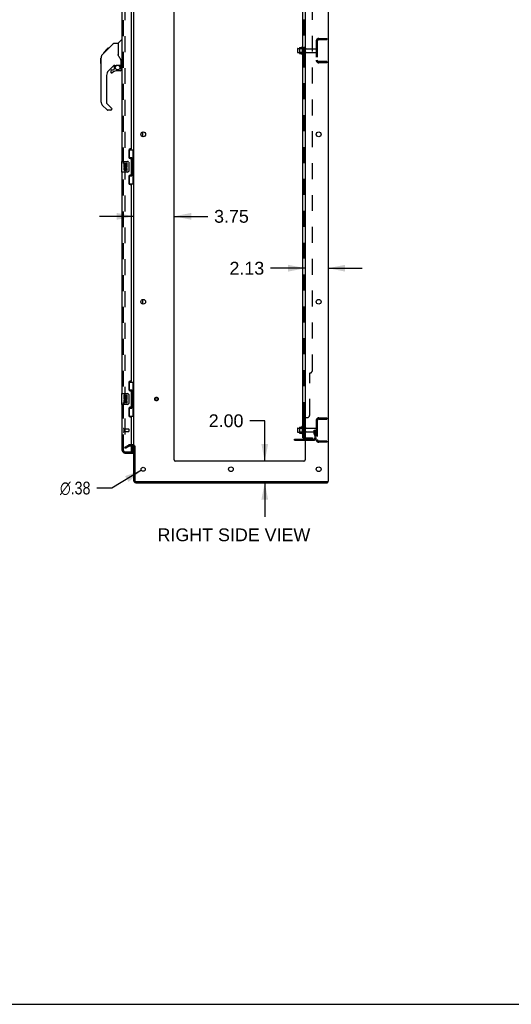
# Model space of a CAD drawing. Header units: inches. Extents: x 0 to 268, y 0 to 174.
# Tile 73 of 79: x 132 to 178, y 0 to 91. Entities that reach past the tile are written whole.
import ezdxf

# ---------------------------------------------------------------- set-up
doc = ezdxf.new("R2010")
doc.units = ezdxf.units.IN
doc.header["$LTSCALE"] = 14.749625
doc.header["$MEASUREMENT"] = 0
doc.linetypes.add('HIDDEN', pattern=[0.2, 0.1, -0.1])
doc.layers.get('0').update_dxf_attribs({"linetype": 'CONTINUOUS'})
for name, color, linetype in [('DEFAULT_2', 8, 'HIDDEN'), ('DIMENSIONS', 7, 'CONTINUOUS'), ('LEFTHAND_DOOR_ASSEMBLY', 7, 'CONTINUOUS'), ('RIGHTHAND_DOOR_ASSEMBLY', 7, 'CONTINUOUS'), ('SUBPANEL', 7, 'CONTINUOUS')]:
    doc.layers.add(name, color=color, linetype=linetype)
doc.styles.get("Standard").update_dxf_attribs({"font": 'arial.ttf'})
doc.styles.add('TEXTSTYLE_1', font='gdt', dxfattribs={"width": 0.8})
doc.dimstyles.new('DIMSTYLE_1', dxfattribs={"dimtxt": 1.183125, "dimasz": 1.5775, "dimexe": 0.09, "dimexo": 0.07, "dimgap": 0.0375, "dimtad": 0, "dimtih": 1, "dimtoh": 1, "dimzin": 4, "dimdsep": 46, "dimtxsty": 'Standard', "dimblk": '_FILLED', "dimblk1": '_FILLED', "dimblk2": '_FILLED', "dimcen": 0.09, "dimadec": 3, "dimazin": 1, "dimtfac": 1, "dimtdec": 3, "dimtofl": 0, "dimtmove": 0, "dimatfit": 3, "dimldrblk": '_FILLED', "dimfxl": 0, "dimtolj": 1, "dimtzin": 4, "dimarcsym": 0})
doc.dimstyles.new('DIMSTYLE_2', dxfattribs={"dimtxt": 1.183125, "dimasz": 1.5775, "dimexe": 0.09, "dimexo": 0.07, "dimgap": 0.09, "dimtad": 0, "dimtih": 1, "dimtoh": 1, "dimzin": 4, "dimdsep": 46, "dimtxsty": 'Standard', "dimblk": '_FILLED', "dimblk1": '_FILLED', "dimblk2": '_FILLED', "dimcen": 0.09, "dimadec": 3, "dimazin": 1, "dimtfac": 1, "dimtdec": 3, "dimtofl": 0, "dimtmove": 0, "dimatfit": 1, "dimldrblk": '_FILLED', "dimfxl": 0, "dimtolj": 1, "dimtzin": 4, "dimarcsym": 0})

# ---------------------------------------------------------------- blocks, each defined once
blk = doc.blocks.new('_FILLED')
at = {"color": 0, "linetype": 'ByBlock'}
blk.add_solid([(0, 0), (-1, 0.2), (-1, -0.2)], dxfattribs=at)
blk = doc.blocks.new('*D12')
at = {"layer": 'DIMENSIONS', "color": 2, "linetype": 'Continuous'}
for p, q in [((142.581, 72.935), (139.426, 72.935)), ((146.331, 72.935), (149.429, 72.935))]:
    blk.add_line(p, q, dxfattribs=at)
at = {"layer": 'DIMENSIONS', "color": 2, "linetype": 'Continuous', "xscale": 1.5775, "yscale": 1.5775, "zscale": 1.5775}
blk.add_blockref('_FILLED', (142.581, 72.935), dxfattribs=at)
at = {"layer": 'DIMENSIONS', "color": 2, "linetype": 'Continuous', "xscale": 1.5775, "yscale": 1.5775, "zscale": 1.5775, "rotation": 180}
blk.add_blockref('_FILLED', (146.331, 72.935), dxfattribs=at)
at = {"layer": 'DIMENSIONS', "color": 2, "linetype": 'Continuous', "insert": (150.021, 73.526), "char_height": 1.1831, "width": 3.21511, "attachment_point": 1, "line_spacing_factor": 0.9}
blk.add_mtext('3.75', dxfattribs=at)
blk = doc.blocks.new('*D13')
at = {"layer": 'DIMENSIONS', "color": 2, "linetype": 'Continuous'}
for p, q in [((158.456, 68.133), (155.254, 68.133)), ((160.581, 68.133), (163.736, 68.133))]:
    blk.add_line(p, q, dxfattribs=at)
at = {"layer": 'DIMENSIONS', "color": 2, "linetype": 'Continuous', "xscale": 1.5775, "yscale": 1.5775, "zscale": 1.5775}
blk.add_blockref('_FILLED', (158.456, 68.133), dxfattribs=at)
at = {"layer": 'DIMENSIONS', "color": 2, "linetype": 'Continuous', "xscale": 1.5775, "yscale": 1.5775, "zscale": 1.5775, "rotation": 180}
blk.add_blockref('_FILLED', (160.581, 68.133), dxfattribs=at)
at = {"layer": 'DIMENSIONS', "color": 2, "linetype": 'Continuous', "insert": (154.663, 68.725), "char_height": 1.1831, "width": 3.21511, "attachment_point": 3, "line_spacing_factor": 0.9}
blk.add_mtext('2.13', dxfattribs=at)
blk = doc.blocks.new('*D14')
at = {"layer": 'DIMENSIONS', "color": 2, "linetype": 'Continuous'}
for p, q in [((154.714, 54.017), (153.333, 54.017)), ((154.714, 50.276), (154.714, 54.017)), ((154.714, 48.276), (154.714, 45.121))]:
    blk.add_line(p, q, dxfattribs=at)
at = {"layer": 'DIMENSIONS', "color": 2, "linetype": 'Continuous', "xscale": 1.5775, "yscale": 1.5775, "zscale": 1.5775}
for p, rotation in [((154.714, 50.276), 270), ((154.714, 48.276), 90)]:
    blk.add_blockref('_FILLED', p, dxfattribs=dict(at, rotation=rotation))
at = {"layer": 'DIMENSIONS', "color": 2, "linetype": 'Continuous', "insert": (152.742, 54.608), "char_height": 1.1831, "width": 3.21511, "attachment_point": 3, "line_spacing_factor": 0.9}
blk.add_mtext('2.00', dxfattribs=at)
blk = doc.blocks.new('*D21')
at = {"layer": 'DIMENSIONS', "color": 2, "linetype": 'Continuous'}
for p, q in [((143.295, 49.43), (140.547, 47.786)), ((140.547, 47.786), (139.166, 47.786))]:
    blk.add_line(p, q, dxfattribs=at)
at = {"layer": 'DIMENSIONS', "color": 2, "linetype": 'Continuous', "xscale": 1.5775, "yscale": 1.5775, "zscale": 1.5775, "rotation": 30.8907151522}
blk.add_blockref('_FILLED', (143.295, 49.43), dxfattribs=at)
at = {"layer": 'DIMENSIONS', "color": 2, "linetype": 'Continuous', "insert": (138.575, 48.377), "char_height": 1.18312, "width": 3.87338, "attachment_point": 3, "line_spacing_factor": 0.9, "style": 'TEXTSTYLE_1'}
blk.add_mtext('{\\fgdt;n}\\fArial;.38', dxfattribs=at)

msp = doc.modelspace()

# ---------------------------------------------------------------- linework, layer by layer
at = {"color": 3, "linetype": 'Continuous'}
for p, q in [((160.581, 128.172), (160.581, 48.38)), ((142.581, 51.724), (142.581, 124.828)), ((146.331, 50.401), (146.331, 124.776)), ((158.456, 124.776), (158.456, 50.401)), ((157.477, 52.308), (158.456, 52.308)), ((142.377, 51.724), (142.496, 51.724)), ((142.496, 51.672), (142.377, 51.672)), ((142.581, 48.465), (142.581, 51.693)), ((142.685, 51.694), (142.685, 48.47)), ((158.331, 50.276), (146.456, 50.276)), ((142.775, 48.38), (160.581, 48.38)), ((142.77, 48.276), (160.529, 48.276))]:
    msp.add_line(p, q, dxfattribs=at)
at = {"color": 7, "linetype": 'Continuous'}
for p, q in [((157.752, 88.434), (157.752, 88.119)), ((157.782, 88.464), (157.916, 88.464)), ((157.916, 88.532), (157.916, 88.021)), ((157.926, 88.554), (158.154, 88.554)), ((158.182, 88.632), (158.182, 87.921)), ((157.782, 88.089), (157.916, 88.089)), ((157.926, 87.999), (158.154, 87.999)), ((143.435, 80.309), (143.435, 80.744)), ((143.435, 64.809), (143.435, 65.244)), ((157.752, 53.309), (157.752, 52.994)), ((157.782, 53.339), (157.916, 53.339)), ((157.782, 52.964), (157.916, 52.964)), ((157.916, 53.407), (157.916, 52.896)), ((157.926, 53.429), (158.154, 53.429)), ((157.926, 52.874), (158.154, 52.874)), ((158.182, 53.507), (158.182, 52.796)), ((157.477, 52.204), (157.477, 52.308)), ((157.477, 52.204), (158.456, 52.204)), ((160.529, 48.38), (160.529, 48.276)), ((0, 0), (268.175, 0))]:
    msp.add_line(p, q, dxfattribs=at)
at = {"color": 3, "linetype": 'Continuous'}
for centre, radius in [((143.456, 80.526), 0.219), ((159.706, 80.526), 0.219), ((143.456, 65.026), 0.219), ((159.706, 65.026), 0.219), ((143.456, 49.526), 0.188), ((151.581, 49.526), 0.219), ((159.706, 49.526), 0.219)]:
    msp.add_circle(centre, radius, dxfattribs=at)
at = {"color": 7, "linetype": 'Continuous'}
for centre, radius, start, end in [((157.782, 88.434), 0.03, 90, 180.00001), ((158.057, 88.532), 0.141, 174.79195, 180), ((157.926, 88.544), 0.01, 90, 174.80617), ((158.135, 88.564), 0.01, 270, 336.03207), ((158.782, 88.276), 0.698, 149.33687, 156.03207), ((158.214, 88.611), 0.0384, 0, 145.55034), ((157.782, 88.119), 0.03, 179.99999, 270), ((158.057, 88.021), 0.141, 180, 185.20805), ((157.926, 88.009), 0.01, 185.19383, 270), ((158.135, 87.989), 0.01, 23.96793, 90), ((158.782, 88.276), 0.698, 203.96793, 210.66313), ((158.214, 87.942), 0.0384, 214.44966, 360), ((157.782, 53.309), 0.03, 90, 180.00001), ((157.782, 52.994), 0.03, 179.99999, 270), ((158.057, 53.407), 0.141, 174.79195, 180), ((158.057, 52.896), 0.141, 180, 185.20805), ((157.926, 53.419), 0.01, 90, 174.80617), ((157.926, 52.884), 0.01, 185.19383, 270), ((158.135, 53.439), 0.01, 270, 336.03207), ((158.135, 52.864), 0.01, 23.96793, 90), ((158.782, 53.151), 0.698, 149.33687, 156.03207), ((158.782, 53.151), 0.698, 203.96793, 210.66313), ((158.214, 53.486), 0.0384, 0, 145.55034), ((158.432, 53.409), 0.055, 64.09064, 180), ((158.432, 52.894), 0.055, 180, 295.90936), ((158.214, 52.817), 0.0384, 214.44966, 360), ((142.496, 51.587), 0.189, 34.02865, 46.48705), ((142.77, 48.465), 0.085, 184.4898, 265.5102)]:
    msp.add_arc(centre, radius, start, end, dxfattribs=at)
at = {"color": 3, "linetype": 'Continuous'}
for centre, radius, start, end in [((142.496, 51.587), 0.085, 0, 90), ((146.456, 50.401), 0.125, 180, 270), ((158.331, 50.401), 0.125, 270, 360), ((142.77, 48.465), 0.189, 180, 270), ((142.775, 48.47), 0.09, 180, 270)]:
    msp.add_arc(centre, radius, start, end, dxfattribs=at)
at = {"layer": 'DEFAULT_2', "color": 8, "linetype": 'HIDDEN'}
for p, q in [((141.768, 125.011), (141.768, 51.542)), ((159.723, 89.401), (160.477, 89.401)), ((160.007, 89.401), (160.007, 89.297)), ((160.477, 89.401), (160.477, 89.297)), ((157.936, 88.46), (157.916, 88.48)), ((157.916, 88.464), (158.377, 88.464)), ((158.232, 88.46), (157.936, 88.46)), ((157.936, 88.46), (157.936, 88.093)), ((158.232, 88.46), (158.252, 88.48)), ((158.232, 88.46), (158.232, 88.093)), ((158.252, 88.611), (158.252, 87.942)), ((158.377, 88.019), (158.377, 88.534)), ((158.487, 88.019), (158.487, 88.534)), ((158.549, 88.441), (159.447, 88.441)), ((159.477, 89.155), (159.477, 87.398)), ((159.581, 89.155), (159.581, 87.398)), ((159.723, 89.297), (160.477, 89.297)), ((157.936, 88.093), (157.916, 88.073)), ((157.916, 88.089), (158.377, 88.089)), ((158.232, 88.093), (157.936, 88.093)), ((158.232, 88.093), (158.252, 88.073)), ((158.549, 88.111), (159.447, 88.111)), ((160.477, 87.255), (159.723, 87.255)), ((160.477, 87.151), (159.723, 87.151)), ((160.007, 87.255), (160.007, 87.151)), ((160.477, 87.255), (160.477, 87.151)), ((159.477, 54.03), (159.477, 52.273)), ((159.581, 54.03), (159.581, 52.273)), ((159.723, 54.276), (160.477, 54.276)), ((159.723, 54.172), (160.477, 54.172)), ((160.007, 54.276), (160.007, 54.172)), ((160.477, 54.276), (160.477, 54.172)), ((157.936, 53.335), (157.916, 53.355)), ((157.916, 53.339), (158.377, 53.339)), ((157.936, 52.968), (157.916, 52.948)), ((157.916, 52.964), (158.377, 52.964)), ((158.232, 53.335), (157.936, 53.335)), ((157.936, 53.335), (157.936, 52.968)), ((158.232, 52.968), (157.936, 52.968)), ((158.232, 53.335), (158.252, 53.355)), ((158.232, 53.335), (158.232, 52.968)), ((158.232, 52.968), (158.252, 52.948)), ((158.252, 53.486), (158.252, 52.817)), ((158.377, 52.894), (158.377, 53.409)), ((158.487, 52.894), (158.487, 53.409)), ((158.549, 53.316), (159.447, 53.316)), ((158.549, 52.986), (159.447, 52.986)), ((159.283, 53.151), (159.373, 53.151)), ((159.283, 52.811), (159.283, 53.151)), ((159.387, 52.976), (159.283, 52.976)), ((159.373, 53.151), (159.477, 53.151)), ((159.373, 52.45), (159.373, 53.151)), ((159.387, 52.811), (159.387, 53.151)), ((159.477, 53.151), (159.438, 53.151)), ((157.724, 52.204), (157.724, 52.308)), ((157.98, 52.204), (157.98, 52.308)), ((158.456, 52.308), (159.23, 52.308)), ((158.456, 52.204), (159.23, 52.204)), ((159.304, 52.744), (159.353, 52.676)), ((159.389, 52.805), (159.438, 52.737)), ((160.477, 52.13), (159.723, 52.13)), ((160.477, 52.026), (159.723, 52.026)), ((160.007, 52.13), (160.007, 52.026)), ((160.477, 52.13), (160.477, 52.026)), ((141.768, 51.562), (142.108, 51.758)), ((141.82, 51.472), (141.768, 51.562)), ((141.82, 51.472), (142.16, 51.668)), ((142.496, 51.776), (142.177, 51.776)), ((142.377, 51.672), (142.177, 51.672))]:
    msp.add_line(p, q, dxfattribs=at)
for points in [[(141.768, 51.542), (141.769, 51.54), (141.769, 51.538), (141.769, 51.535), (141.77, 51.533), (141.771, 51.531)], [(141.786, 51.522), (141.784, 51.522), (141.782, 51.522), (141.78, 51.523), (141.778, 51.524), (141.777, 51.525), (141.775, 51.526), (141.774, 51.528), (141.772, 51.529), (141.771, 51.531)], [(141.793, 51.524), (141.792, 51.523), (141.79, 51.523), (141.788, 51.522), (141.786, 51.522), (141.786, 51.522)]]:
    msp.add_lwpolyline(points, dxfattribs=at)
for radius in [0.164, 0.124]:
    msp.add_circle((144.685, 56.026), radius, dxfattribs=at)
for centre, radius, start, end in [((159.723, 89.155), 0.246, 90, 180), ((158.432, 88.534), 0.055, 360, 180), ((158.549, 88.504), 0.0625, 180, 270), ((159.447, 88.411), 0.03, 360, 90), ((159.723, 89.155), 0.142, 90, 180), ((158.432, 88.019), 0.055, 180, 0), ((158.549, 88.049), 0.0625, 90, 180), ((159.447, 88.141), 0.03, 270, 0), ((159.723, 87.398), 0.246, 180, 270), ((159.723, 87.398), 0.142, 180, 270), ((159.723, 54.03), 0.246, 90, 180), ((159.723, 54.03), 0.142, 90, 180), ((158.432, 53.409), 0.055, 360, 64.09064), ((158.432, 52.894), 0.055, 295.90936, 0), ((158.549, 53.379), 0.0625, 180, 270), ((158.549, 52.924), 0.0625, 90, 180), ((159.447, 53.286), 0.03, 360, 90), ((159.447, 53.016), 0.03, 270, 0), ((159.23, 52.45), 0.246, 270, 360), ((159.23, 52.45), 0.142, 270, 360), ((159.397, 52.811), 0.114, 180, 215.75389), ((159.269, 52.616), 0.104, 0, 35.75389), ((159.397, 52.811), 0.01, 180, 215.75389), ((159.269, 52.616), 0.208, 0, 35.75389), ((159.723, 52.273), 0.246, 180, 270), ((159.723, 52.273), 0.142, 180, 270), ((142.177, 51.639), 0.137, 90, 120), ((142.177, 51.639), 0.033, 90, 120), ((142.496, 51.587), 0.189, 46.48705, 90), ((142.496, 51.587), 0.189, 0, 34.02865)]:
    msp.add_arc(centre, radius, start, end, dxfattribs=at)
at = {"layer": 'LEFTHAND_DOOR_ASSEMBLY', "color": 8, "linetype": 'HIDDEN'}
for p, q in [((141.627, 51.273), (141.627, 125.28)), ((141.769, 51.13), (142.482, 51.13))]:
    msp.add_line(p, q, dxfattribs=at)
msp.add_arc((141.769, 51.273), 0.142, 180, 270, dxfattribs=at)
at = {"layer": 'RIGHTHAND_DOOR_ASSEMBLY', "color": 8, "linetype": 'HIDDEN'}
for p, q in [((141.627, 51.273), (141.627, 125.28)), ((141.67, 53.272), (141.67, 52.988)), ((141.67, 53.254), (142.117, 53.254)), ((141.67, 53.006), (142.117, 53.006)), ((142.127, 53.244), (142.127, 53.016))]:
    msp.add_line(p, q, dxfattribs=at)
at = {"layer": 'RIGHTHAND_DOOR_ASSEMBLY', "color": 3, "linetype": 'Continuous'}
for p, q in [((141.523, 78.026), (141.523, 98.526)), ((142.377, 79.234), (142.377, 97.319)), ((142.127, 79.044), (142.127, 78.424)), ((142.317, 79.174), (142.257, 79.174)), ((142.257, 78.294), (142.317, 78.294)), ((142.377, 76.819), (142.377, 78.234)), ((141.523, 56.526), (141.523, 77.026)), ((142.127, 76.629), (142.127, 76.009)), ((142.317, 76.759), (142.257, 76.759)), ((142.257, 75.879), (142.317, 75.879)), ((142.377, 57.734), (142.377, 75.819)), ((142.127, 57.544), (142.127, 56.924)), ((142.317, 57.674), (142.257, 57.674)), ((142.257, 56.794), (142.317, 56.794)), ((142.377, 55.319), (142.377, 56.734)), ((141.523, 51.273), (141.523, 55.526)), ((142.127, 55.129), (142.127, 54.509)), ((142.317, 55.259), (142.257, 55.259)), ((142.257, 54.379), (142.317, 54.379)), ((142.377, 51.15), (142.377, 54.319)), ((141.769, 51.13), (142.357, 51.13)), ((141.769, 51.026), (142.502, 51.026))]:
    msp.add_line(p, q, dxfattribs=at)
at = {"layer": 'RIGHTHAND_DOOR_ASSEMBLY', "color": 7, "linetype": 'Continuous'}
for p, q in [((139.776, 88.072), (140.189, 88.486)), ((140.088, 88.318), (140.712, 88.942)), ((140.189, 88.486), (140.19, 88.486)), ((140.256, 88.486), (140.189, 88.486)), ((140.19, 88.486), (140.257, 88.486)), ((140.191, 88.488), (140.258, 88.488)), ((140.768, 88.965), (141.129, 88.965)), ((141.129, 88.965), (141.129, 87.861)), ((141.135, 88.971), (141.433, 89.269)), ((141.523, 89.28), (141.461, 89.28)), ((139.535, 87.57), (139.554, 87.59)), ((139.535, 87.094), (139.535, 87.57)), ((139.554, 83.518), (139.554, 87.621)), ((139.669, 87.899), (139.948, 88.177)), ((139.776, 88.072), (139.842, 88.072)), ((139.779, 88.075), (139.845, 88.075)), ((139.847, 88.076), (139.78, 88.076)), ((139.928, 88.158), (139.861, 88.158)), ((140.014, 88.244), (139.947, 88.244)), ((139.948, 88.177), (140.081, 88.311)), ((139.975, 88.204), (139.948, 88.177)), ((140.009, 88.239), (139.975, 88.204)), ((140.052, 88.282), (140.009, 88.239)), ((140.096, 88.326), (140.029, 88.326)), ((140.088, 88.318), (140.052, 88.282)), ((140.173, 88.402), (140.106, 88.402)), ((141.149, 87.87), (141.129, 87.923)), ((141.177, 87.804), (141.149, 87.87)), ((139.535, 87.094), (139.554, 87.074)), ((140.741, 86.904), (140.239, 86.402)), ((140.775, 86.894), (140.775, 86.567)), ((140.817, 86.899), (140.905, 86.899)), ((141.09, 86.94), (141.385, 86.94)), ((141.267, 86.94), (141.347, 86.86)), ((141.339, 86.853), (141.333, 86.846)), ((141.385, 86.721), (141.405, 86.721)), ((141.405, 86.938), (141.405, 87.345)), ((141.405, 86.483), (141.405, 86.721)), ((141.444, 86.899), (141.523, 86.899)), ((140.066, 85.985), (140.066, 83.433)), ((140.46, 86.405), (140.46, 86.285)), ((140.539, 86.483), (140.691, 86.483)), ((140.7, 86.487), (140.771, 86.559)), ((141.326, 86.405), (141.09, 86.405)), ((140.122, 82.788), (139.67, 83.24)), ((140.089, 83.377), (140.525, 82.942)), ((140.46, 82.765), (140.178, 82.765)), ((140.539, 82.908), (140.539, 82.843)), ((142.14, 79.101), (142.581, 79.101)), ((142.177, 78.322), (142.177, 79.101)), ((142.542, 78.076), (142.542, 79.101)), ((141.463, 78.011), (141.463, 77.041)), ((141.478, 78.026), (142.018, 78.026)), ((141.729, 77.872), (141.666, 77.872)), ((141.666, 77.872), (141.666, 77.642)), ((141.666, 77.642), (141.928, 77.642)), ((141.737, 77.606), (141.679, 77.631)), ((141.729, 77.705), (141.729, 77.872)), ((141.792, 77.705), (141.729, 77.705)), ((141.852, 77.841), (141.792, 77.841)), ((141.792, 77.841), (141.792, 77.705)), ((141.852, 77.705), (141.852, 77.841)), ((141.917, 77.705), (141.852, 77.705)), ((141.928, 77.642), (141.9, 77.623)), ((141.98, 77.872), (141.917, 77.872)), ((141.917, 77.872), (141.917, 77.705)), ((141.962, 77.642), (141.98, 77.642)), ((141.98, 77.642), (141.98, 77.872)), ((142.118, 77.926), (142.118, 77.126)), ((142.177, 78.366), (142.404, 78.366)), ((142.404, 76.686), (142.404, 78.366)), ((142.441, 78.127), (142.441, 78.107)), ((142.564, 78.076), (142.441, 78.076)), ((142.441, 78.076), (142.441, 76.976)), ((142.564, 76.976), (142.564, 78.076)), ((142.018, 77.026), (141.478, 77.026)), ((141.729, 77.411), (141.666, 77.411)), ((141.666, 77.411), (141.666, 77.275)), ((141.729, 77.275), (141.729, 77.411)), ((141.792, 77.317), (141.792, 77.275)), ((141.852, 77.254), (141.852, 77.323)), ((141.917, 77.317), (141.917, 77.181)), ((141.917, 77.181), (141.98, 77.181)), ((141.98, 77.181), (141.98, 77.317)), ((142.177, 75.951), (142.177, 76.731)), ((142.177, 76.686), (142.404, 76.686)), ((142.564, 76.976), (142.441, 76.976)), ((142.441, 76.946), (142.441, 76.926)), ((142.542, 75.951), (142.542, 76.976)), ((142.14, 75.951), (142.581, 75.951)), ((142.14, 57.601), (142.581, 57.601)), ((142.177, 56.822), (142.177, 57.601)), ((142.542, 56.576), (142.542, 57.601)), ((141.463, 56.511), (141.463, 55.541)), ((141.478, 56.526), (142.018, 56.526)), ((142.177, 56.866), (142.404, 56.866)), ((142.404, 55.186), (142.404, 56.866)), ((142.441, 56.627), (142.441, 56.607)), ((142.564, 56.576), (142.441, 56.576)), ((142.441, 56.576), (142.441, 55.476)), ((142.564, 55.476), (142.564, 56.576)), ((141.729, 56.372), (141.666, 56.372)), ((141.666, 56.372), (141.666, 56.142)), ((141.666, 56.142), (141.928, 56.142)), ((141.729, 55.911), (141.666, 55.911)), ((141.666, 55.911), (141.666, 55.775)), ((141.737, 56.106), (141.679, 56.131)), ((141.729, 56.205), (141.729, 56.372)), ((141.792, 56.205), (141.729, 56.205)), ((141.729, 55.775), (141.729, 55.911)), ((141.852, 56.341), (141.792, 56.341)), ((141.792, 56.341), (141.792, 56.205)), ((141.792, 55.817), (141.792, 55.775)), ((141.852, 56.205), (141.852, 56.341)), ((141.917, 56.205), (141.852, 56.205)), ((141.852, 55.754), (141.852, 55.823)), ((141.928, 56.142), (141.9, 56.123)), ((141.98, 56.372), (141.917, 56.372)), ((141.917, 56.372), (141.917, 56.205)), ((141.917, 55.817), (141.917, 55.681)), ((141.917, 55.681), (141.98, 55.681)), ((141.962, 56.142), (141.98, 56.142)), ((141.98, 56.142), (141.98, 56.372)), ((141.98, 55.681), (141.98, 55.817)), ((142.118, 56.426), (142.118, 55.626)), ((142.018, 55.526), (141.478, 55.526)), ((142.177, 54.451), (142.177, 55.231)), ((142.177, 55.186), (142.404, 55.186)), ((142.564, 55.476), (142.441, 55.476)), ((142.441, 55.446), (142.441, 55.426)), ((142.542, 54.451), (142.542, 55.476)), ((142.14, 54.451), (142.581, 54.451)), ((142.363, 51.13), (142.502, 51.13)), ((142.502, 51.15), (142.502, 51.672)), ((142.502, 51.13), (142.502, 51.026))]:
    msp.add_line(p, q, dxfattribs=at)
for points in [[(140.712, 88.942), (140.72, 88.949), (140.729, 88.955), (140.738, 88.959), (140.748, 88.963), (140.758, 88.965), (140.768, 88.965)], [(139.669, 87.899), (139.649, 87.877), (139.624, 87.845), (139.603, 87.809), (139.585, 87.772), (139.571, 87.733), (139.561, 87.693), (139.556, 87.652), (139.554, 87.621)], [(141.352, 87.515), (141.301, 87.589), (141.252, 87.666), (141.211, 87.737), (141.177, 87.804)], [(141.405, 87.345), (141.404, 87.368), (141.399, 87.402), (141.39, 87.436), (141.378, 87.469), (141.363, 87.498), (141.352, 87.515)], [(140.905, 86.899), (140.906, 86.899), (140.914, 86.899), (140.923, 86.901), (140.932, 86.904), (140.944, 86.909), (140.957, 86.913), (140.972, 86.919), (140.989, 86.924), (141.006, 86.929), (141.025, 86.933), (141.044, 86.936), (141.063, 86.939), (141.081, 86.94), (141.09, 86.94)], [(141.385, 86.721), (141.384, 86.735), (141.383, 86.749), (141.38, 86.762), (141.376, 86.776), (141.371, 86.789), (141.365, 86.801), (141.359, 86.813), (141.351, 86.825), (141.342, 86.836), (141.333, 86.846)], [(141.347, 86.86), (141.347, 86.86), (141.346, 86.859), (141.346, 86.859), (141.344, 86.858), (141.343, 86.856), (141.339, 86.853)], [(142.111, 77.963), (142.113, 77.957), (142.115, 77.951), (142.116, 77.945), (142.117, 77.939), (142.118, 77.933), (142.118, 77.926)], [(142.368, 78.265), (142.37, 78.269), (142.376, 78.277), (142.38, 78.285), (142.385, 78.293), (142.389, 78.3), (142.392, 78.306), (142.395, 78.312), (142.397, 78.317), (142.399, 78.323), (142.401, 78.327), (142.402, 78.332), (142.403, 78.336), (142.404, 78.339), (142.404, 78.343)], [(142.118, 77.126), (142.118, 77.12), (142.117, 77.114), (142.116, 77.108), (142.115, 77.102), (142.113, 77.096), (142.111, 77.09)], [(142.404, 76.71), (142.404, 76.714), (142.403, 76.717), (142.402, 76.721), (142.401, 76.726), (142.399, 76.73), (142.397, 76.735), (142.395, 76.741), (142.392, 76.747), (142.389, 76.753), (142.385, 76.76), (142.38, 76.768), (142.376, 76.776), (142.37, 76.784), (142.368, 76.787)], [(142.368, 56.765), (142.37, 56.769), (142.376, 56.777), (142.38, 56.785), (142.385, 56.793), (142.389, 56.8), (142.392, 56.806), (142.395, 56.812), (142.397, 56.817), (142.399, 56.823), (142.401, 56.827), (142.402, 56.832), (142.403, 56.836), (142.404, 56.839), (142.404, 56.843)], [(142.111, 56.463), (142.113, 56.457), (142.115, 56.451), (142.116, 56.445), (142.117, 56.439), (142.118, 56.433), (142.118, 56.426)], [(142.118, 55.626), (142.118, 55.62), (142.117, 55.614), (142.116, 55.608), (142.115, 55.602), (142.113, 55.596), (142.111, 55.59)], [(142.404, 55.21), (142.404, 55.214), (142.403, 55.217), (142.402, 55.221), (142.401, 55.226), (142.399, 55.23), (142.397, 55.235), (142.395, 55.241), (142.392, 55.247), (142.389, 55.253), (142.385, 55.26), (142.38, 55.268), (142.376, 55.276), (142.37, 55.284), (142.368, 55.287)]]:
    msp.add_lwpolyline(points, dxfattribs=at)
msp.add_circle((141.09, 86.7), 0.217, dxfattribs=at)
for centre, radius, start, end in [((141.149, 88.957), 0.0197, 135, 180), ((141.461, 89.241), 0.0394, 90, 135), ((139.988, 87.605), 0.433, 137.27268, 137.76144), ((140.817, 86.702), 0.197, 90, 135), ((141.208, 86.721), 0.197, 0, 45), ((141.385, 86.96), 0.0197, 270, 360), ((141.444, 86.938), 0.0394, 180, 270), ((140.657, 85.985), 0.591, 135, 180), ((140.539, 86.405), 0.0787, 90, 180), ((140.539, 86.285), 0.0787, 180, 309.5212), ((141.09, 85.617), 0.787, 90, 129.5212), ((140.691, 86.495), 0.0118, 270, 315), ((140.763, 86.567), 0.0118, 315, 360), ((141.326, 86.483), 0.0787, 270, 360), ((139.948, 83.518), 0.394, 180, 225), ((140.145, 83.433), 0.0787, 180, 225), ((140.491, 82.908), 0.0472, 0, 45), ((140.178, 82.843), 0.0787, 225, 270), ((140.46, 82.843), 0.0787, 270, 360), ((141.478, 78.011), 0.015, 90, 180), ((141.823, 77.568), 0.157, 156.59665, 341.87913), ((141.823, 77.568), 0.0943, 156.59665, 35.11217), ((141.823, 77.568), 0.157, 25.73705, 27.8532), ((141.826, 77.569), 0.154, 341.41988, 26.19629), ((142.018, 77.926), 0.1, 21.20502, 90), ((141.478, 77.041), 0.015, 180, 270), ((141.76, 77.275), 0.0943, 180, 248.67039), ((141.76, 77.275), 0.0943, 248.69989, 347.43379), ((141.76, 77.275), 0.0314, 180, 0.04847), ((141.886, 77.317), 0.0943, 0, 180), ((141.887, 77.312), 0.0362, 83.42855, 161.76278), ((141.886, 77.317), 0.0314, 0, 81.22946), ((142.018, 77.126), 0.1, 270, 338.79459), ((141.478, 56.511), 0.015, 90, 180), ((142.018, 56.426), 0.1, 21.20502, 90), ((141.823, 56.068), 0.157, 156.59665, 341.87913), ((141.76, 55.775), 0.0943, 180, 248.67039), ((141.76, 55.775), 0.0943, 248.69989, 347.43379), ((141.823, 56.068), 0.0943, 156.59665, 35.11217), ((141.76, 55.775), 0.0314, 180, 0.04847), ((141.886, 55.817), 0.0943, 0, 180), ((141.887, 55.812), 0.0362, 83.42855, 161.76278), ((141.886, 55.817), 0.0314, 0, 81.22946), ((141.823, 56.068), 0.157, 25.73705, 27.8532), ((141.826, 56.069), 0.154, 341.41988, 26.19629), ((141.478, 55.541), 0.015, 180, 270), ((142.018, 55.626), 0.1, 270, 338.79459), ((141.687, 51.416), 0.26, 270, 272.59369), ((142.482, 51.15), 0.02, 282.85714, 360)]:
    msp.add_arc(centre, radius, start, end, dxfattribs=at)
at = {"layer": 'RIGHTHAND_DOOR_ASSEMBLY', "color": 3, "linetype": 'Continuous'}
for centre, radius, start, end in [((142.257, 79.044), 0.13, 90, 180), ((142.257, 78.424), 0.13, 180, 270), ((142.317, 79.234), 0.06, 270, 360), ((142.317, 78.234), 0.06, 0, 90), ((142.257, 76.629), 0.13, 90, 180), ((142.317, 76.819), 0.06, 270, 360), ((142.257, 76.009), 0.13, 180, 270), ((142.317, 75.819), 0.06, 0, 90), ((142.257, 57.544), 0.13, 90, 180), ((142.317, 57.734), 0.06, 270, 360), ((142.257, 56.924), 0.13, 180, 270), ((142.317, 56.734), 0.06, 0, 90), ((142.257, 55.129), 0.13, 90, 180), ((142.317, 55.319), 0.06, 270, 360), ((142.257, 54.509), 0.13, 180, 270), ((142.317, 54.319), 0.06, 0, 90), ((141.769, 51.273), 0.246, 180, 270), ((142.357, 51.15), 0.02, 270, 360)]:
    msp.add_arc(centre, radius, start, end, dxfattribs=at)
at = {"layer": 'RIGHTHAND_DOOR_ASSEMBLY', "color": 8, "linetype": 'HIDDEN'}
for centre, radius, start, end in [((141.648, 53.272), 0.0215, 0, 180), ((141.648, 52.988), 0.0215, 180, 360), ((142.117, 53.244), 0.01, 0, 90), ((142.117, 53.016), 0.01, 270, 360), ((141.769, 51.273), 0.142, 180, 270)]:
    msp.add_arc(centre, radius, start, end, dxfattribs=at)
at = {"layer": 'RIGHTHAND_DOOR_ASSEMBLY', "color": 7, "linetype": 'Continuous'}
for centre, start_param, end_param in [((142.337, 78.117), -1.51401, -0.699287), ((142.337, 78.117), -2.442306, -1.627583), ((142.337, 76.936), -1.51401, -0.699287), ((142.337, 76.936), -2.442306, -1.627583), ((142.337, 56.617), -1.51401, -0.699287), ((142.337, 56.617), -2.442306, -1.627583), ((142.337, 55.436), -1.51401, -0.699287), ((142.337, 55.436), -2.442306, -1.627583)]:
    msp.add_ellipse(centre, major_axis=(0, 0.18), ratio=0.579493, start_param=start_param, end_param=end_param, dxfattribs=at)
at = {"layer": 'SUBPANEL', "color": 3, "linetype": 'Continuous'}
for p, q in [((158.252, 52.433), (158.252, 124.12)), ((158.456, 54.308), (158.306, 54.308))]:
    msp.add_line(p, q, dxfattribs=at)
at = {"layer": 'SUBPANEL', "color": 8, "linetype": 'HIDDEN'}
for p, q in [((158.377, 54.272), (158.377, 122.281)), ((159.127, 58.683), (159.127, 117.87)), ((158.377, 88.526), (158.252, 88.526)), ((158.377, 88.026), (158.252, 88.026)), ((158.877, 54.558), (158.877, 58.433)), ((158.377, 53.911), (158.252, 53.911)), ((158.265, 54.287), (158.261, 54.285)), ((158.377, 54.274), (158.377, 54.272)), ((158.456, 54.308), (158.627, 54.308)), ((158.377, 53.63), (158.252, 53.63)), ((158.377, 53.401), (158.252, 53.401)), ((158.377, 52.901), (158.252, 52.901)), ((158.353, 52.433), (158.402, 52.474)), ((158.377, 52.435), (158.377, 52.433)), ((158.489, 52.433), (159.127, 52.433)), ((159.127, 52.308), (158.489, 52.308)), ((158.877, 52.433), (158.877, 52.308)), ((159.127, 52.433), (159.127, 52.308))]:
    msp.add_line(p, q, dxfattribs=at)
at = {"layer": 'SUBPANEL', "color": 7, "linetype": 'Continuous'}
for p, q in [((158.377, 54.272), (158.252, 54.272)), ((158.377, 52.433), (158.377, 54.272)), ((158.377, 52.433), (158.252, 52.433)), ((158.306, 52.394), (158.353, 52.433))]:
    msp.add_line(p, q, dxfattribs=at)
at = {"layer": 'SUBPANEL', "color": 3, "linetype": 'Continuous'}
for points in [[(158.287, 54.297), (158.279, 54.294), (158.275, 54.292), (158.271, 54.291), (158.268, 54.289), (158.265, 54.287), (158.261, 54.285), (158.259, 54.283), (158.256, 54.281), (158.255, 54.279), (158.253, 54.277), (158.252, 54.276), (158.252, 54.274), (158.252, 54.272)], [(158.306, 54.308), (158.304, 54.306), (158.301, 54.304), (158.298, 54.302), (158.294, 54.301), (158.291, 54.299), (158.287, 54.297)], [(158.275, 52.412), (158.271, 52.414), (158.268, 52.416), (158.265, 52.417), (158.261, 52.419), (158.259, 52.421), (158.256, 52.423), (158.255, 52.425), (158.253, 52.427), (158.252, 52.429), (158.252, 52.431), (158.252, 52.433)], [(158.306, 52.394), (158.304, 52.397), (158.301, 52.399), (158.298, 52.401), (158.294, 52.403), (158.291, 52.405), (158.287, 52.407), (158.283, 52.409), (158.275, 52.412)]]:
    msp.add_lwpolyline(points, dxfattribs=at)
at = {"layer": 'SUBPANEL', "color": 8, "linetype": 'HIDDEN'}
for points in [[(158.259, 54.283), (158.256, 54.281), (158.255, 54.279), (158.253, 54.277), (158.252, 54.276), (158.252, 54.274), (158.252, 54.272)], [(158.304, 54.306), (158.301, 54.304), (158.298, 54.302)], [(158.383, 54.282), (158.381, 54.28), (158.38, 54.279), (158.378, 54.277), (158.378, 54.276), (158.377, 54.274)], [(158.401, 54.297), (158.4, 54.295), (158.398, 54.294), (158.397, 54.292), (158.395, 54.291)], [(158.403, 54.302), (158.403, 54.3), (158.402, 54.299), (158.401, 54.297)], [(158.402, 54.308), (158.403, 54.306), (158.403, 54.304)], [(158.318, 52.433), (158.317, 52.433), (158.317, 52.433)], [(158.317, 52.433), (158.317, 52.433), (158.318, 52.433), (158.318, 52.433), (158.318, 52.433), (158.319, 52.433), (158.32, 52.433), (158.32, 52.433)], [(158.381, 52.456), (158.381, 52.456), (158.381, 52.456), (158.381, 52.456), (158.381, 52.456), (158.38, 52.455), (158.38, 52.455), (158.379, 52.455), (158.379, 52.454), (158.378, 52.454), (158.378, 52.454), (158.377, 52.453), (158.377, 52.453), (158.376, 52.453), (158.375, 52.452), (158.375, 52.452), (158.374, 52.452), (158.373, 52.451), (158.372, 52.451), (158.372, 52.45), (158.371, 52.45), (158.37, 52.45), (158.369, 52.449), (158.369, 52.449), (158.368, 52.449), (158.367, 52.448), (158.366, 52.448), (158.365, 52.447), (158.365, 52.447), (158.364, 52.447), (158.363, 52.446), (158.362, 52.446), (158.361, 52.445), (158.36, 52.445), (158.359, 52.445), (158.358, 52.444), (158.357, 52.444), (158.356, 52.443), (158.355, 52.443), (158.354, 52.443), (158.353, 52.442), (158.352, 52.442), (158.351, 52.442), (158.35, 52.441), (158.349, 52.441), (158.348, 52.44), (158.347, 52.44), (158.346, 52.44), (158.345, 52.439), (158.344, 52.439), (158.343, 52.439), (158.342, 52.438), (158.341, 52.438), (158.34, 52.438), (158.339, 52.437), (158.338, 52.437), (158.337, 52.437), (158.336, 52.437), (158.335, 52.436), (158.334, 52.436), (158.333, 52.436), (158.332, 52.435), (158.331, 52.435), (158.33, 52.435), (158.329, 52.435), (158.328, 52.435), (158.327, 52.434), (158.326, 52.434), (158.326, 52.434), (158.325, 52.434), (158.324, 52.434), (158.323, 52.433), (158.322, 52.433), (158.321, 52.433), (158.321, 52.433), (158.32, 52.433), (158.319, 52.433), (158.319, 52.433), (158.318, 52.433), (158.318, 52.433), (158.318, 52.433)], [(158.377, 52.453), (158.378, 52.453), (158.378, 52.454), (158.379, 52.454), (158.379, 52.454), (158.38, 52.455), (158.38, 52.455), (158.38, 52.455), (158.381, 52.455), (158.381, 52.456), (158.381, 52.456)]]:
    msp.add_lwpolyline(points, dxfattribs=at)
at = {"layer": 'SUBPANEL', "color": 7, "linetype": 'Continuous'}
for points in [[(158.391, 54.288), (158.387, 54.285), (158.385, 54.283), (158.383, 54.282), (158.381, 54.28), (158.38, 54.279), (158.378, 54.277), (158.378, 54.276), (158.377, 54.274), (158.377, 54.272)], [(158.402, 54.308), (158.403, 54.306), (158.403, 54.304), (158.403, 54.302), (158.403, 54.3), (158.402, 54.299), (158.401, 54.297), (158.4, 54.295), (158.398, 54.294), (158.397, 54.292), (158.395, 54.291), (158.393, 54.289), (158.391, 54.288)], [(158.381, 52.444), (158.38, 52.441), (158.378, 52.439), (158.378, 52.437), (158.377, 52.435)], [(158.395, 52.46), (158.391, 52.456), (158.389, 52.454), (158.387, 52.451), (158.385, 52.449), (158.383, 52.446), (158.381, 52.444)], [(158.402, 52.474), (158.403, 52.473), (158.403, 52.472), (158.403, 52.471), (158.403, 52.47), (158.402, 52.469), (158.401, 52.467), (158.4, 52.466), (158.398, 52.464), (158.397, 52.462), (158.395, 52.46)]]:
    msp.add_lwpolyline(points, dxfattribs=at)
at = {"layer": 'SUBPANEL', "color": 8, "linetype": 'HIDDEN'}
for centre, radius, start, end in [((158.877, 58.683), 0.25, 270, 360), ((158.627, 54.558), 0.25, 270, 360), ((158.489, 52.545), 0.237, 180, 219.43415), ((158.489, 52.545), 0.112, 252.8585, 270), ((158.489, 52.545), 0.237, 261.99458, 270)]:
    msp.add_arc(centre, radius, start, end, dxfattribs=at)
at = {"layer": 'SUBPANEL', "color": 3, "linetype": 'Continuous'}
msp.add_arc((158.489, 52.545), 0.237, 219.43415, 261.99458, dxfattribs=at)
at = {"layer": 'SUBPANEL', "color": 7, "linetype": 'Continuous'}
msp.add_arc((158.489, 52.545), 0.112, 180, 252.8585, dxfattribs=at)

# ---------------------------------------------------------------- texts
at = {"layer": 'DIMENSIONS', "color": 2, "linetype": 'Continuous', "insert": (151.857, 44.048), "char_height": 1.18312, "width": 14.10954, "attachment_point": 2, "line_spacing_factor": 0.9}
msp.add_mtext('RIGHT SIDE VIEW', dxfattribs=at)

# ---------------------------------------------------------------- dimensions: what is measured, and where the dimension line sits
at = {"layer": 'DIMENSIONS', "color": 2, "linetype": 'Continuous'}
for base, p1, p2, picture, middle in [((146.331, 72.935), (142.581, 51.724), (146.331, 50.401), '*D12', (151.631, 72.928)), ((160.580936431, 68.133283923), (158.455936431, 50.401456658), (160.580936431, 48.380456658), '*D13', (153.04060117, 68.126686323))]:
    dim = msp.add_linear_dim(base=base, p1=p1, p2=p2, dimstyle='DIMSTYLE_1', dxfattribs=at)
    dim.commit()
    dim.dimension.update_dxf_attribs({"geometry": picture, "text_midpoint": middle, "dimtype": 160})
dim = msp.add_linear_dim(base=(154.714, 48.276), p1=(146.456, 50.276), p2=(142.77, 48.276), angle=270, dimstyle='DIMSTYLE_1', dxfattribs=at)
dim.commit()
dim.dimension.update_dxf_attribs({"geometry": '*D14', "text_midpoint": (151.12, 54.01), "dimtype": 160})
dim = msp.add_diameter_dim_2p(p1=(143.295, 49.43), p2=(143.617, 49.623), text='%%c<>', dimstyle='DIMSTYLE_2', override={"dimpost": '<>'}, dxfattribs=at)
dim.commit()
dim.dimension.update_dxf_attribs({"geometry": '*D21', "text_midpoint": (136.638, 47.786), "dimtype": 163})

doc.saveas('drawing.dxf')
